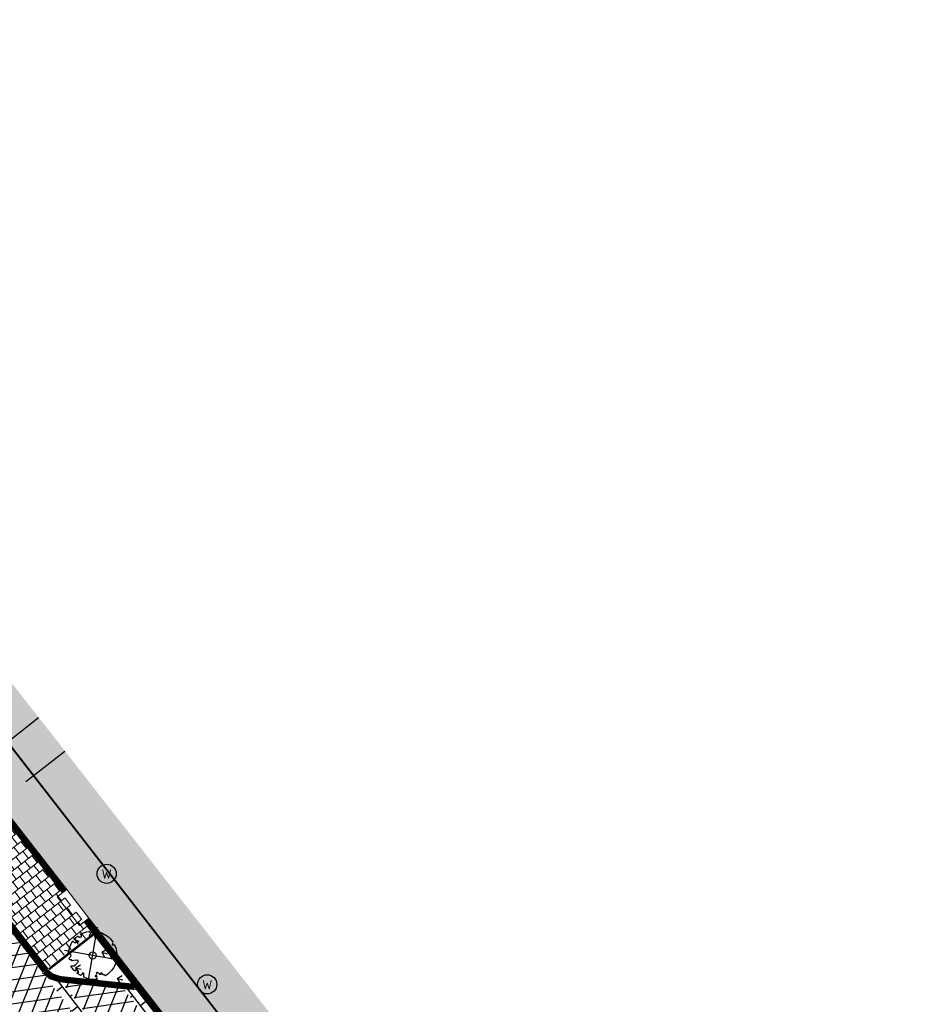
# Model space of a CAD drawing. Header units: metres. Extents: x 196882 to 197709, y 354811 to 355604.
# Tile 45 of 68: x 197449 to 197487, y 355104 to 355146. Entities that reach past the tile are written whole.
import ezdxf

# ---------------------------------------------------------------- set-up
doc = ezdxf.new("R2010")
doc.units = ezdxf.units.M
doc.linetypes.add('ACAD_ISO04W100', pattern=[30, 24, -3, 0, -3])
doc.layers.get('0').update_dxf_attribs({"lineweight": 18})
for name, color, linetype, lineweight in [('B-WE-KL-WATER_STRAATPOT-S', 170, 'Continuous', 25), ('V-WE-GR-BOOM-S', 7, 'Continuous', 25), ('V-WE-RI-GWA_HUISAANSLUITING_PVC-G', 1, 'RI-GWA_HUISAANSLUITING-V', 25), ('V-WE-VH-KANTOPSLUITING_BUSHALTEBAND-G', 30, 'VH-BUSHALTEBAND-V', 25), ('V-WE-VH-KANTOPSLUITING_RIJWIELPADBAND_380X200-G', 10, 'VH-RIJWIELPADBAND_380X200-V', 0), ('V-WE-VH-KANTOPSLUITING_TROTTOIRBAND-G', 7, 'VH-TROTTOIRBAND-V', 0), ('V-WE-VH-VERHARDING_TEGEL-A', 252, 'Continuous', 18)]:
    doc.layers.add(name, color=color, linetype=linetype, lineweight=lineweight)
doc.layers.add('V-WE-VH-VERHARDING_TEGEL_300x300 grijs', color=7, linetype='Continuous', lineweight=18, true_color=0x999999)
doc.layers.add('V_GROEN_A_GRAS', color=3, linetype='Continuous', true_color=0x00ff00)
for name, color, linetype in [('V_WEGEN_A_ASFALT', 252, 'Continuous'), ('V_WEGEN_A_BSS', 252, 'Continuous'), ('V_WEGEN_L_OB 100x200', 7, 'ACAD_ISO04W100')]:
    doc.layers.add(name, color=color, linetype=linetype)
doc.styles.add('NLCS-ISO', font='NLCS-ISO.ttf')
doc.styles.add('NLCS-ISO-M500-T25', font='NLCS-ISO.ttf', dxfattribs={"height": 1})
doc.linetypes.add('RI-GWA_HUISAANSLUITING-V', pattern='A,2,[24,NLCS.SHX,S=1,R=0,X=0,Y=0],2,-1.8,2.6,-1.8,2.6,-1.8,2.6,-1.8', length=19)
doc.linetypes.add('VH-BUSHALTEBAND-V', pattern='A,2,-2,1,[24,NLCS.SHX,S=1,R=0,X=0,Y=0],1,-2', length=8)
doc.linetypes.add('VH-RIJWIELPADBAND_380X200-V', pattern='A,4,[24,NLCS.SHX,S=1,R=0,X=0,Y=0],4,-2,2,-2,0,-2,2,-2', length=20)
doc.linetypes.add('VH-TROTTOIRBAND-V', pattern='A,2.5,[24,NLCS.SHX,S=1,R=0,X=0,Y=0],2.5,-2,2,-2,2,-2', length=15)
pattern_1 = [(37.8188, (197449.879, 355066.04), (0.0928136, 0.736638), [0.525, -0.525]), (127.8188, (197449.879, 355066.04), (-0.414726, -0.321912), [])]

# ---------------------------------------------------------------- blocks, each defined once
blk = doc.blocks.new('*U82')
at = {"color": 1}
blk.add_lwpolyline([(0.087, 0.942), (0.088, 0.944), (0.09, 0.946), (0.091, 0.948), (0.093, 0.949), (0.095, 0.951), (0.096, 0.952), (0.097, 0.954), (0.099, 0.956), (0.1, 0.958), (0.102, 0.96), (0.103, 0.963), (0.103, 0.967), (0.103, 0.972), (0.103, 0.977), (0.102, 0.983), (0.095, 1.007, -0.52938), (0.106, 1.02, -0.087139), (0.444, 0.925, -0.372341), (0.457, 0.895), (0.471, 0.824), (0.436, 0.789), (0.398, 0.797), (0.353, 0.763), (0.371, 0.72), (0.417, 0.705), (0.542, 0.734), (0.573, 0.717), (0.57, 0.691), (0.541, 0.673), (0.515, 0.588), (0.549, 0.534), (0.634, 0.669, -0.504641), (0.681, 0.628, 0.331948), (0.709, 0.584, 0.282008), (0.799, 0.601), (0.791, 0.597, -0.512156), (0.833, 0.597, -0.16076), (1.019, -0.011), (0.995, -0.034), (0.995, -0.059), (0.972, -0.063), (0.975, -0.088), (0.94, -0.076), (0.929, -0.104), (0.973, -0.133), (0.987, -0.144), (1.011, -0.12, -0.106371), (0.868, -0.522), (0.741, -0.44), (0.718, -0.456), (0.702, -0.389), (0.657, -0.335), (0.605, -0.335), (0.606, -0.398), (0.566, -0.536), (0.572, -0.562), (0.601, -0.566), (0.786, -0.637, -0.236298), (-0.045, -1.003, 0.159625), (-0.069, -0.954, 0.350802), (-0.063, -0.906, -0.504641), (-0.12, -0.879), (-0.106, -0.834), (-0.129, -0.792), (-0.16, -0.796), (-0.165, -0.829), (-0.188, -0.842), (-0.216, -0.821), (-0.24, -0.695), (-0.258, -0.677), (-0.304, -0.678), (-0.317, -0.733), (-0.336, -0.739), (-0.354, -0.785), (-0.401, -0.76, 0.733583), (-0.384, -0.795, -0.861625), (-0.374, -0.826, 0.279978), (-0.409, -0.879), (-0.407, -0.881, -0.827056), (-0.442, -0.917, -0.116774), (-0.83, -0.511), (-0.823, -0.51), (-0.817, -0.508), (-0.812, -0.506), (-0.808, -0.504), (-0.805, -0.502), (-0.803, -0.5), (-0.801, -0.497), (-0.754, -0.437), (-0.752, -0.435), (-0.752, -0.433), (-0.751, -0.431), (-0.75, -0.429), (-0.75, -0.427), (-0.749, -0.425), (-0.748, -0.422), (-0.747, -0.42), (-0.746, -0.417), (-0.744, -0.414), (-0.743, -0.411), (-0.741, -0.408), (-0.739, -0.405), (-0.738, -0.401), (-0.736, -0.398), (-0.735, -0.395), (-0.734, -0.392), (-0.734, -0.389), (-0.733, -0.386), (-0.733, -0.383), (-0.733, -0.381), (-0.734, -0.379), (-0.734, -0.377), (-0.735, -0.375), (-0.736, -0.374), (-0.738, -0.374), (-0.74, -0.373), (-0.742, -0.373), (-0.744, -0.373), (-0.746, -0.373), (-0.748, -0.373), (-0.75, -0.372), (-0.753, -0.371), (-0.755, -0.37), (-0.758, -0.369), (-0.76, -0.367), (-0.763, -0.365), (-0.765, -0.363), (-0.768, -0.361), (-0.771, -0.359), (-0.773, -0.357), (-0.776, -0.355), (-0.779, -0.352), (-0.781, -0.35), (-0.83, -0.406), (-0.832, -0.403), (-0.835, -0.4), (-0.837, -0.397), (-0.839, -0.394), (-0.841, -0.39), (-0.844, -0.388), (-0.848, -0.386), (-0.855, -0.385), (-0.864, -0.386), (-0.876, -0.388), (-0.891, -0.393, -0.040997), (-0.958, -0.205), (-0.923, -0.211), (-0.893, -0.231), (-0.876, -0.216), (-0.856, -0.185), (-0.875, -0.156), (-0.865, -0.113), (-0.904, -0.11), (-0.93, -0.085), (-0.978, -0.116, -0.05814), (-0.998, 0.166), (-0.97, 0.16), (-0.86, 0.073), (-0.812, 0.089), (-0.626, 0.139), (-0.61, 0.2), (-0.682, 0.229), (-0.693, 0.252), (-0.824, 0.317), (-0.827, 0.354), (-0.872, 0.391), (-0.89, 0.428), (-0.859, 0.476), (-0.792, 0.486), (-0.73, 0.527), (-0.729, 0.568), (-0.768, 0.613), (-0.757, 0.632), (-0.773, 0.662, -0.13428), (-0.333, 0.967, -0.541727), (-0.319, 0.957), (-0.322, 0.928), (-0.321, 0.913), (-0.319, 0.902), (-0.316, 0.893), (-0.312, 0.887), (-0.307, 0.882), (-0.302, 0.878), (-0.297, 0.875), (-0.293, 0.872), (-0.289, 0.868), (-0.286, 0.865), (-0.282, 0.862), (-0.279, 0.859), (-0.276, 0.857), (-0.273, 0.855), (-0.269, 0.854), (-0.266, 0.854), (-0.262, 0.855), (-0.258, 0.857), (-0.255, 0.859), (-0.25, 0.861), (-0.246, 0.863), (-0.242, 0.865), (-0.238, 0.867), (-0.234, 0.868), (-0.229, 0.869), (-0.225, 0.87), (-0.221, 0.871), (-0.217, 0.871), (-0.213, 0.872), (-0.21, 0.873), (-0.206, 0.874), (-0.203, 0.876), (-0.2, 0.879), (-0.197, 0.882), (-0.195, 0.885), (-0.193, 0.865), (-0.188, 0.86), (-0.167, 0.824), (-0.122, 0.799), (-0.185, 0.902), (-0.184, 0.905), (-0.183, 0.908), (-0.183, 0.911), (-0.183, 0.914), (-0.184, 0.917), (-0.185, 0.92), (-0.188, 0.923), (-0.191, 0.926), (-0.194, 0.929), (-0.199, 0.933), (-0.204, 0.938), (-0.21, 0.944), (-0.216, 0.951), (-0.223, 0.959), (-0.24, 0.98, -0.543104), (-0.234, 0.996, -0.046766), (-0.047, 1.023, -0.385168), (-0.036, 1.015), (-0.03, 0.976), (-0.028, 0.964), (-0.024, 0.956), (-0.021, 0.951), (-0.017, 0.947), (-0.013, 0.946), (-0.009, 0.945), (-0.005, 0.945), (-0.002, 0.945), (0.002, 0.944), (0.005, 0.943), (0.009, 0.942), (0.012, 0.941), (0.015, 0.939), (0.019, 0.938), (0.022, 0.936), (0.025, 0.935), (0.028, 0.934), (0.031, 0.932), (0.033, 0.931), (0.036, 0.929), (0.038, 0.928), (0.04, 0.926), (0.042, 0.924), (0.044, 0.922), (0.045, 0.92), (0.046, 0.919), (0.047, 0.917), (0.048, 0.915), (0.049, 0.914), (0.051, 0.913), (0.052, 0.912), (0.054, 0.912), (0.056, 0.912), (0.058, 0.913), (0.06, 0.914), (0.062, 0.915), (0.065, 0.916), (0.067, 0.918), (0.07, 0.921), (0.072, 0.923), (0.074, 0.926), (0.076, 0.929), (0.079, 0.932), (0.081, 0.935), (0.083, 0.937), (0.085, 0.94)], format="xyb", close=True, dxfattribs=at)
at = {"color": 10}
for points in [[(0.849, -0.849), (-0.849, 0.849)], [(-0.849, -0.849), (0.849, 0.849)]]:
    blk.add_lwpolyline(points, dxfattribs=at)
at = {"color": 1}
blk.add_circle((0, 0), 0.15, dxfattribs=at)
at = {"color": 7, "style": 'NLCS-ISO-M500-T25'}
for tag, p in [('NR', (-0.492, -0.08)), ('NAAM', (-0.492, -0.32))]:
    blk.add_attdef(tag, p, '', height=0.2, dxfattribs=at)
at = {"color": 7, "style": 'NLCS-ISO-M500-T25', "flags": 1}
for tag, p in [('WETNAAM', (-0.492, -0.56)), ('STAMDIA', (-0.492, -0.8)), ('STAMOMTR', (-0.492, -1.04)), ('OPMERKING', (-0.492, -1.28))]:
    blk.add_attdef(tag, p, '', height=0.2, dxfattribs=at)
blk = doc.blocks.new('SKL-WATER_STRAATPOT-SO')
blk.add_circle((0, 0), 2)
at = {"style": 'NLCS-ISO'}
blk.add_text('W', height=2, rotation=360, dxfattribs=at).set_placement((-1.06, -1.05))

msp = doc.modelspace()

# ---------------------------------------------------------------- hatches: boundary and pattern name
at = {"layer": 'V-WE-VH-VERHARDING_TEGEL-A'}
h = msp.add_hatch(dxfattribs=at)
h.set_pattern_fill('AVH-TEGEL_300X300_HALFST', color=256, scale=1.25, pattern_type=2)
h.set_pattern_definition([(308.01566, (197362.73151, 355062.66647), (0.37867427, -0.17996401), [0.375, -0.375]), (38.01566, (197362.7315, 355062.66647), (-0.2309538, 0.2954409), [])])
h.paths.add_polyline_path([(197364.22, 355229.417), (197365.408, 355230.608), (197367.484, 355227.904), (197366.733, 355227.319), (197366.264, 355226.786), (197366.102, 355226.602), (197365.886, 355226.135), (197365.767, 355225.624), (197365.755, 355225.098), (197365.848, 355224.593), (197366.281, 355223.741), (197375.584, 355211.744), (197375.427, 355211.611), (197398.906, 355181.471), (197403.613, 355175.402), (197407.417, 355178.558), (197423.366, 355159.562), (197422.706, 355158.441), (197422.321, 355157.242), (197421.985, 355155.772), (197421.932, 355155.421), (197422.009, 355153.714), (197422.452, 355152.064), (197423.22, 355150.582), (197424.866, 355148.527), (197424.786, 355148.455), (197430.091, 355141.746), (197434.295, 355136.24), (197438.503, 355130.819), (197441.908, 355126.356), (197446.316, 355120.829), (197459.852, 355103.513), (197467.914, 355093.129), (197486.089, 355069.947), (197487.062, 355068.665), (197489.16, 355066.052), (197490.75, 355064.009), (197491.582, 355063.315), (197492.632, 355063.935), (197492.683, 355063.977), (197492.919, 355063.689), (197491.554, 355062.896), (197490.839, 355062.666), (197490.045, 355062.696), (197489.313, 355063.002), (197488.758, 355063.511), (197363.159, 355225.405), (197362.871, 355225.904), (197362.732, 355226.482), (197362.763, 355227.076), (197362.955, 355227.62), (197363.956, 355229.163)])
h = msp.add_hatch(dxfattribs=at)
h.set_pattern_fill('AVH-TEGEL_300X300_HALFST', color=11, scale=1.25, pattern_type=2)
h.set_pattern_definition([(308.01566, (197362.321, 355063.896), (0.37867427, -0.17996401), [0.375, -0.375]), (38.01566, (197362.321, 355063.896), (-0.2309538, 0.2954409), [])])
h.paths.add_polyline_path([(197363.743, 355224.525), (197362.321, 355223.426), (197366.616, 355217.876), (197364.294, 355216.063), (197365.22, 355214.871), (197367.557, 355216.684), (197371.499, 355211.603), (197376.114, 355205.654), (197382.474, 355197.457), (197389.736, 355188.097), (197398.481, 355176.826), (197404.904, 355168.548), (197412.151, 355159.207), (197419.483, 355149.756), (197426.619, 355140.56), (197433.029, 355132.298), (197440.182, 355123.078), (197446.508, 355114.925), (197452.243, 355107.532), (197461.033, 355096.204), (197470.017, 355084.624), (197481.049, 355070.405), (197486.099, 355063.896), (197487.508, 355064.993)])
h = msp.add_hatch(dxfattribs=at)
h.set_pattern_fill('AVH-TEGEL_300X300_HALFST', color=256, scale=1.25, pattern_type=2)
h.set_pattern_definition([(308.015660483, (0, 0), (0.378674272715, -0.1799640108), [0.375, -0.375]), (38.01566048, (0, 0), (-0.23095381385, 0.29544091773), [])])
h.paths.add_polyline_path([(197448.282, 355112.186), (197446.435, 355110.757), (197450.102, 355106.008), (197451.97, 355107.468)])
at = {"layer": 'V_GROEN_A_GRAS'}
h = msp.add_hatch(dxfattribs=at)
h.set_pattern_fill('GRASS', color=70, scale=0.05, angle=-52.2047, style=0)
h.set_pattern_definition([(345.81, (197450.1678, 355105.3564), (1.09075, 0.6505), [0.23813, -1.55793]), (300.81, (197450.1678, 355105.3564), (1.09075, 0.6505), [0.23813, -1.03188]), (30.81, (197450.1678, 355105.3564), (-0.6505, 1.09075), [0.23813, -1.03188])])
h.paths.add_polyline_path([(197450.199, 355105.865), (197450.168, 355105.904), (197452.046, 355107.378), (197453.615, 355105.356), (197453.298, 355105.384), (197450.728, 355105.653), (197450.62, 355105.668), (197450.31, 355105.773)])
at = {"layer": 'V_WEGEN_A_ASFALT'}
h = msp.add_hatch(dxfattribs=at)
h.set_pattern_fill('AVH-ASFALT', color=256, scale=0.5, style=0, pattern_type=2)
h.set_pattern_definition([(8.01566048, (135.18786, -698.3183), (-0.0697218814, 0.495114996), []), (68.01566048, (135.18786, -698.3183), (-0.463643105, 0.1871765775), [])])
h.paths.add_polyline_path([(197244.208, 355366.633), (197244.772, 355368.756), (197248.206, 355364.347), (197246.291, 355363.976)], flags=16)
h.paths.add_polyline_path([(197618.792, 354883.616), (197618.859, 354883.531), (197620.176, 354881.132), (197620.218, 354880.802), (197620.037, 354880.548), (197619.732, 354880.486), (197619.447, 354880.661), (197617.809, 354882.828)], flags=16)
h.paths.add_polyline_path([(197615.205, 354887.359), (197615.579, 354887.38), (197615.929, 354887.241), (197616.175, 354886.989), (197616.212, 354886.932), (197615.217, 354886.144), (197614.828, 354886.612), (197614.745, 354886.93), (197614.909, 354887.207)], flags=16)
h.paths.add_polyline_path([(197249.048, 355360.444), (197250.453, 355361.457), (197251.761, 355359.078), (197251.788, 355358.77), (197251.578, 355358.542), (197251.264, 355358.397), (197250.888, 355358.381), (197250.536, 355358.513), (197250.274, 355358.756)], flags=16)
h.paths.add_polyline_path([(197362.128, 355212.271), (197363.159, 355213.075), (197365.145, 355210.506), (197365.231, 355210.199), (197365.079, 355209.918), (197364.69, 355209.596), (197364.363, 355209.5), (197364.069, 355209.671)], flags=16)
h.paths.add_polyline_path([(197494.363, 355046.214), (197494.643, 355046.042), (197496.089, 355044.106), (197495.099, 355043.365), (197493.938, 355045.57), (197493.887, 355045.898), (197494.062, 355046.15)], flags=16)
h.paths.add_polyline_path([(197496.176, 355041.974), (197497.151, 355042.743), (197499.309, 355039.886), (197499.406, 355039.593), (197499.313, 355039.327), (197499.034, 355039.183), (197498.669, 355039.152), (197498.322, 355039.267), (197498.06, 355039.492)], flags=16)
edge = h.paths.add_edge_path()
edge.add_line((197254.74, 355364.977), (197252.534, 355367.828))
edge.add_line((197252.534, 355367.828), (197250.33, 355370.59))
edge.add_line((197250.33, 355370.59), (197246.08, 355375.894))
edge.add_line((197246.08, 355375.894), (197245.813, 355376.216))
edge.add_line((197245.813, 355376.216), (197245.689, 355376.286))
edge.add_line((197245.689, 355376.286), (197245.587, 355376.385))
edge.add_line((197245.587, 355376.385), (197244.802, 355377.427))
edge.add_line((197244.802, 355377.427), (197244.442, 355377.886))
edge.add_line((197244.442, 355377.886), (197242.813, 355376.643))
edge.add_line((197242.813, 355376.643), (197242.078, 355376.934))
edge.add_line((197242.078, 355376.934), (197241.456, 355377.421))
edge.add_line((197241.456, 355377.421), (197241.264, 355377.677))
edge.add_line((197241.264, 355377.677), (197240.464, 355374.501))
edge.add_line((197240.464, 355374.501), (197243.638, 355370.386))
edge.add_line((197243.638, 355370.386), (197243.015, 355368.04))
edge.add_line((197243.015, 355368.04), (197239.826, 355372.186))
edge.add_line((197239.826, 355372.186), (197238.981, 355368.895))
edge.add_line((197238.981, 355368.895), (197239.273, 355368.341))
edge.add_line((197239.273, 355368.341), (197239.444, 355367.723))
edge.add_line((197239.444, 355367.723), (197239.477, 355367.083))
edge.add_line((197239.477, 355367.083), (197239.375, 355366.465))
edge.add_line((197239.375, 355366.465), (197239.17, 355366.309))
edge.add_line((197239.17, 355366.309), (197242.289, 355362.28))
edge.add_line((197242.289, 355362.28), (197242.829, 355361.489))
edge.add_line((197242.829, 355361.489), (197243.273, 355360.634))
edge.add_line((197243.273, 355360.634), (197243.612, 355359.731))
edge.add_line((197243.612, 355359.731), (197243.839, 355358.801))
edge.add_line((197243.839, 355358.801), (197243.913, 355358.396))
edge.add_line((197243.913, 355358.396), (197244.132, 355357.668))
edge.add_line((197244.132, 355357.668), (197244.49, 355356.997))
edge.add_line((197244.49, 355356.997), (197246.766, 355358.85))
edge.add_line((197246.766, 355358.85), (197247.262, 355358.206))
edge.add_line((197247.262, 355358.206), (197344.321, 355233.163))
edge.add_line((197344.321, 355233.163), (197344.724, 355232.614))
edge.add_line((197344.724, 355232.614), (197349.563, 355225.192))
edge.add_line((197349.563, 355225.192), (197351.569, 355222.107))
edge.add_line((197351.569, 355222.107), (197357.966, 355212.296))
edge.add_line((197357.966, 355212.296), (197358.618, 355211.446))
edge.add_line((197358.618, 355211.446), (197359.525, 355210.295))
edge.add_line((197359.525, 355210.295), (197361.338, 355207.993))
edge.add_line((197361.338, 355207.993), (197362.045, 355207.269))
edge.add_line((197362.045, 355207.269), (197374.863, 355193.737))
edge.add_line((197374.863, 355193.737), (197375.209, 355193.322))
edge.add_line((197375.209, 355193.322), (197441.888, 355107.396))
edge.add_line((197441.888, 355107.396), (197445.664, 355102.529))
edge.add_line((197445.664, 355102.529), (197478.355, 355060.401))
edge.add_line((197478.355, 355060.401), (197483.327, 355053.995))
edge.add_line((197483.327, 355053.995), (197486.594, 355049.782))
edge.add_line((197486.594, 355049.782), (197601.022, 354902.418))
edge.add_line((197601.022, 354902.418), (197611.126, 354886.577))
edge.add_line((197611.126, 354886.577), (197612.61, 354884.25))
edge.add_line((197612.61, 354884.25), (197615.186, 354880.9))
edge.add_line((197615.186, 354880.9), (197618.014, 354877.23))
edge.add_line((197618.014, 354877.23), (197615.886, 354875.563))
edge.add_line((197615.886, 354875.563), (197618.768, 354871.816))
edge.add_line((197618.768, 354871.816), (197619.198, 354871.038))
edge.add_line((197619.198, 354871.038), (197619.38, 354870.123))
edge.add_line((197619.38, 354870.123), (197619.267, 354869.197))
edge.add_line((197619.267, 354869.197), (197618.896, 354868.389))
edge.add_line((197618.896, 354868.389), (197618.39, 354867.541))
edge.add_line((197618.39, 354867.541), (197617.593, 354866.525))
edge.add_line((197617.593, 354866.525), (197616.658, 354865.636))
edge.add_line((197616.658, 354865.636), (197615.8, 354864.929))
edge.add_line((197615.8, 354864.929), (197615.563, 354864.731))
edge.add_line((197615.563, 354864.731), (197616.512, 354863.566))
edge.add_line((197616.512, 354863.566), (197619.999, 354859.296))
edge.add_line((197619.999, 354859.296), (197620, 354859.283))
edge.add_line((197620, 354859.283), (197620.838, 354860.022))
edge.add_line((197620.838, 354860.022), (197621.747, 354860.68))
edge.add_line((197621.747, 354860.68), (197622.714, 354861.249))
edge.add_line((197622.714, 354861.249), (197623.726, 354861.722))
edge.add_line((197623.726, 354861.722), (197624.679, 354861.942))
edge.add_line((197624.679, 354861.942), (197625.707, 354861.841))
edge.add_line((197625.707, 354861.841), (197626.645, 354861.408))
edge.add_line((197626.645, 354861.408), (197627.356, 354860.736))
edge.add_line((197627.356, 354860.736), (197628.477, 354859.277))
edge.add_line((197628.477, 354859.277), (197629.919, 354860.402))
edge.add_line((197629.919, 354860.402), (197629.805, 354860.728))
edge.add_line((197629.805, 354860.728), (197629.902, 354861.061))
edge.add_line((197629.902, 354861.061), (197630.176, 354861.274))
edge.add_line((197630.176, 354861.274), (197630.523, 354861.286))
edge.add_line((197630.523, 354861.286), (197631.776, 354860.787))
edge.add_line((197631.776, 354860.787), (197632.963, 354860.123))
edge.add_line((197632.963, 354860.123), (197634.053, 354859.31))
edge.add_line((197634.053, 354859.31), (197635.019, 354858.369))
edge.add_line((197635.019, 354858.369), (197638.026, 354855.034))
edge.add_line((197638.026, 354855.034), (197640.528, 354852.513))
edge.add_line((197640.528, 354852.513), (197643.259, 354850.242))
edge.add_line((197643.259, 354850.242), (197644.292, 354849.463))
edge.add_line((197644.292, 354849.463), (197645.047, 354848.804))
edge.add_line((197645.047, 354848.804), (197645.73, 354848.064))
edge.add_line((197645.73, 354848.064), (197646.33, 354847.253))
edge.add_line((197646.33, 354847.253), (197646.835, 354846.388))
edge.add_line((197646.835, 354846.388), (197646.898, 354846.033))
edge.add_line((197646.898, 354846.033), (197646.731, 354845.714))
edge.add_line((197646.731, 354845.714), (197646.403, 354845.564))
edge.add_line((197646.403, 354845.564), (197646.052, 354845.646))
edge.add_line((197646.052, 354845.646), (197645.25, 354844.024))
edge.add_line((197645.25, 354844.024), (197658.974, 354837.104))
edge.add_line((197658.974, 354837.104), (197663.24, 354845.081))
edge.add_line((197663.24, 354845.081), (197662.256, 354845.808))
edge.add_line((197662.256, 354845.808), (197661.166, 354846.589))
edge.add_line((197661.166, 354846.589), (197659.281, 354847.978))
edge.add_line((197659.281, 354847.978), (197658.181, 354848.824))
edge.add_line((197658.181, 354848.824), (197657.094, 354849.687))
edge.add_line((197657.094, 354849.687), (197655.779, 354850.771))
edge.add_line((197655.779, 354850.771), (197654.486, 354851.882))
edge.add_line((197654.486, 354851.882), (197653.214, 354853.017))
edge.add_line((197653.214, 354853.017), (197651.963, 354854.175))
edge.add_line((197651.963, 354854.175), (197650.716, 354852.865))
edge.add_line((197650.716, 354852.865), (197650.9, 354852.49))
edge.add_line((197650.9, 354852.49), (197650.77, 354852.093))
edge.add_line((197650.77, 354852.093), (197650.399, 354851.9))
edge.add_line((197650.399, 354851.9), (197649.999, 354852.022))
edge.add_line((197649.999, 354852.022), (197648.432, 354853.042))
edge.add_line((197648.432, 354853.042), (197647.483, 354853.708))
edge.add_line((197647.483, 354853.708), (197646.554, 354854.401))
edge.add_line((197646.554, 354854.401), (197646.122, 354854.742))
edge.add_line((197646.122, 354854.742), (197644.859, 354855.773))
edge.add_line((197644.859, 354855.773), (197644.092, 354856.447))
edge.add_line((197644.092, 354856.447), (197643.344, 354857.143))
edge.add_line((197643.344, 354857.143), (197642.619, 354857.862))
edge.add_line((197642.619, 354857.862), (197641.665, 354858.874))
edge.add_line((197641.665, 354858.874), (197641.087, 354859.527))
edge.add_line((197641.087, 354859.527), (197639.661, 354861.285))
edge.add_line((197639.661, 354861.285), (197636.225, 354865.712))
edge.add_line((197636.225, 354865.712), (197606.51, 354903.995))
edge.add_line((197606.51, 354903.995), (197598.397, 354914.448))
edge.add_line((197598.397, 354914.448), (197512.56, 355025.035))
edge.add_line((197512.56, 355025.035), (197510.219, 355028.767))
edge.add_line((197510.219, 355028.767), (197510.081, 355029.114))
edge.add_line((197510.081, 355029.114), (197510.082, 355029.515))
edge.add_line((197510.082, 355029.515), (197510.237, 355029.886))
edge.add_line((197510.237, 355029.886), (197510.498, 355030.152))
edge.add_line((197510.498, 355030.152), (197511.653, 355030.966))
edge.add_line((197511.653, 355030.966), (197509.492, 355033.75))
edge.add_line((197509.492, 355033.75), (197508.696, 355033.14))
edge.add_line((197508.696, 355033.14), (197508.366, 355032.978))
edge.add_line((197508.366, 355032.978), (197507.964, 355032.963))
edge.add_line((197507.964, 355032.963), (197507.593, 355033.119))
edge.add_line((197507.593, 355033.119), (197507.34, 355033.386))
edge.add_line((197507.34, 355033.386), (197502.398, 355041.291))
edge.add_line((197502.398, 355041.291), (197502.172, 355041.653))
edge.add_line((197502.172, 355041.653), (197499.691, 355044.838))
edge.add_line((197499.691, 355044.838), (197496.292, 355049.202))
edge.add_line((197496.292, 355049.202), (197497.039, 355049.802))
edge.add_line((197497.039, 355049.802), (197494.767, 355052.728))
edge.add_line((197494.767, 355052.728), (197496.199, 355053.822))
edge.add_line((197496.199, 355053.822), (197495.483, 355054.755))
edge.add_line((197495.483, 355054.755), (197495.101, 355055.422))
edge.add_line((197495.101, 355055.422), (197494.906, 355056.196))
edge.add_line((197494.906, 355056.196), (197494.93, 355056.994))
edge.add_line((197494.93, 355056.994), (197495.159, 355057.728))
edge.add_line((197495.159, 355057.728), (197495.351, 355058.139))
edge.add_arc((197501.887, 355055.322), 7.118, 130.4855, 156.6826, ccw=False)
edge.add_line((197497.266, 355060.735), (197503.259, 355066.482))
edge.add_line((197503.259, 355066.482), (197499.956, 355070.009))
edge.add_line((197499.956, 355070.009), (197493.859, 355064.344))
edge.add_line((197493.859, 355064.344), (197492.971, 355063.627))
edge.add_line((197492.971, 355063.627), (197491.587, 355062.822))
edge.add_line((197491.587, 355062.822), (197490.85, 355062.586))
edge.add_line((197490.85, 355062.586), (197490.028, 355062.617))
edge.add_line((197490.028, 355062.617), (197489.269, 355062.934))
edge.add_line((197489.269, 355062.934), (197488.699, 355063.457))
edge.add_line((197488.699, 355063.457), (197487.505, 355064.991))
edge.add_line((197487.505, 355064.991), (197486.099, 355063.896))
edge.add_line((197486.099, 355063.896), (197486.194, 355063.783))
edge.add_line((197486.194, 355063.783), (197486.326, 355063.444))
edge.add_line((197486.326, 355063.444), (197486.227, 355063.093))
edge.add_line((197486.227, 355063.093), (197485.936, 355062.874))
edge.add_line((197485.936, 355062.874), (197485.572, 355062.874))
edge.add_line((197485.572, 355062.874), (197484.191, 355063.354))
edge.add_line((197484.191, 355063.354), (197482.889, 355064.06))
edge.add_line((197482.889, 355064.06), (197481.719, 355064.969))
edge.add_line((197481.719, 355064.969), (197480.725, 355066.04))
edge.add_line((197480.725, 355066.04), (197449.879, 355105.805))
edge.add_line((197449.879, 355105.805), (197446.133, 355110.634))
edge.add_line((197446.133, 355110.634), (197367.178, 355212.348))
edge.add_line((197367.178, 355212.348), (197362.457, 355218.43))
edge.add_line((197362.457, 355218.43), (197361.717, 355219.595))
edge.add_line((197361.717, 355219.595), (197361.196, 355220.895))
edge.add_line((197361.196, 355220.895), (197360.926, 355222.269))
edge.add_line((197360.926, 355222.269), (197360.914, 355223.645))
edge.add_line((197360.914, 355223.645), (197361.027, 355223.959))
edge.add_line((197361.027, 355223.959), (197361.299, 355224.151))
edge.add_line((197361.299, 355224.151), (197361.632, 355224.153))
edge.add_line((197361.632, 355224.153), (197361.906, 355223.963))
edge.add_line((197361.906, 355223.963), (197352.695, 355235.821))
edge.add_line((197352.695, 355235.821), (197352.795, 355235.512))
edge.add_line((197352.795, 355235.512), (197352.707, 355235.2))
edge.add_line((197352.707, 355235.2), (197352.46, 355234.99))
edge.add_line((197352.46, 355234.99), (197352.138, 355234.951))
edge.add_line((197352.138, 355234.951), (197350.627, 355235.485))
edge.add_line((197350.627, 355235.485), (197349.553, 355236.086))
edge.add_line((197349.553, 355236.086), (197349.208, 355236.279))
edge.add_line((197349.208, 355236.279), (197347.946, 355237.304))
edge.add_line((197347.946, 355237.304), (197346.795, 355238.622))
edge.add_line((197346.795, 355238.622), (197266.084, 355342.605))
edge.add_line((197266.084, 355342.605), (197264.508, 355344.843))
edge.add_line((197264.508, 355344.843), (197262.504, 355347.996))
edge.add_line((197262.504, 355347.996), (197260.59, 355351.011))
edge.add_line((197260.59, 355351.011), (197254.07, 355361.255))
edge.add_line((197254.07, 355361.255), (197252.531, 355363.249))
edge.add_line((197252.531, 355363.249), (197253.314, 355363.861))
edge.add_line((197253.314, 355363.861), (197254.74, 355364.977))
h = msp.add_hatch(dxfattribs=at)
h.set_pattern_fill('AVH-ASFALT', color=256, scale=0.5, style=0, pattern_type=2)
h.set_pattern_definition([(8.01566, (197291.40265, 355252.42455), (-0.0697219, 0.495115), []), (68.01566, (197291.40265, 355252.42455), (-0.4636431, 0.1871766), [])])
h.paths.add_polyline_path([(197453.274, 355105.135), (197450.699, 355105.405), (197480.582, 355066.926), (197480.914, 355069.517), (197479.839, 355070.89), (197479.298, 355070.47), (197476.953, 355073.493), (197476.388, 355073.58), (197476.519, 355074.661), (197476.745, 355074.863), (197470.488, 355082.917), (197470.265, 355082.75), (197469.147, 355082.895), (197469.274, 355084.026), (197469.49, 355084.203), (197461.506, 355094.515), (197461.281, 355094.339), (197460.138, 355094.497), (197460.283, 355095.621), (197460.526, 355095.82)])
at = {"layer": 'V_WEGEN_A_BSS'}
h = msp.add_hatch(dxfattribs=at)
h.set_pattern_fill('AVH-BSS_KEIFORMAAT_HALFST', color=256, scale=5, angle=-270, style=0, pattern_type=2)
h.set_pattern_definition(pattern_1)
h.paths.add_polyline_path([(197450.699, 355105.405), (197450.563, 355105.423), (197450.186, 355105.551), (197449.879, 355105.805), (197480.725, 355066.04), (197480.575, 355066.349), (197480.551, 355066.692), (197480.582, 355066.926)])
h = msp.add_hatch(dxfattribs=at)
h.set_pattern_fill('AVH-BSS_KEIFORMAAT_HALFST', color=256, scale=5, angle=-270, style=0, pattern_type=2)
h.set_pattern_definition(pattern_1)
h.paths.add_polyline_path([(197453.824, 355105.087), (197453.274, 355105.135), (197460.526, 355095.82), (197460.834, 355096.053)])

# ---------------------------------------------------------------- linework, layer by layer
at = {"layer": 'V-WE-RI-GWA_HUISAANSLUITING_PVC-G'}
msp.add_lwpolyline([(197448.078, 355115.201), (197448.078, 355115.201), (197449.705, 355116.474)], dxfattribs=at)
at = {"layer": 'V-WE-RI-GWA_HUISAANSLUITING_PVC-G', "flags": 128}
msp.add_lwpolyline([(197450.812, 355115.058), (197449.179, 355113.787)], dxfattribs=at)
at = {"layer": 'V-WE-VH-KANTOPSLUITING_BUSHALTEBAND-G', "const_width": 0.3, "flags": 128}
msp.add_lwpolyline([(197446.308, 355110.653), (197449.998, 355105.897)], dxfattribs=at)
at = {"layer": 'V-WE-VH-KANTOPSLUITING_RIJWIELPADBAND_380X200-G', "const_width": 0.08, "flags": 128}
msp.add_lwpolyline([(197364.195, 355229.449), (197363.925, 355229.189), (197363.021, 355227.836), (197362.918, 355227.636), (197362.724, 355227.084), (197362.691, 355226.479), (197362.834, 355225.889), (197363.125, 355225.382), (197363.775, 355224.55), (197487.54, 355065.018), (197488.729, 355063.484), (197489.291, 355062.968), (197490.037, 355062.657), (197490.844, 355062.626), (197491.572, 355062.859), (197491.976, 355063.07), (197492.945, 355063.658)], dxfattribs=at)
at = {"layer": 'V-WE-VH-KANTOPSLUITING_TROTTOIRBAND-G', "ltscale": 2, "const_width": 0.25, "flags": 128}
for points in [[(197367.458, 355216.607), (197371.4, 355211.526), (197375.056, 355206.814), (197376.015, 355205.577), (197382.375, 355197.38), (197383.36, 355196.111), (197389.637, 355188.02), (197390.618, 355186.756), (197398.382, 355176.749), (197399.33, 355175.527), (197403.827, 355169.732), (197404.805, 355168.471), (197411.06, 355160.408), (197412.052, 355159.13), (197418.402, 355150.946), (197419.384, 355149.679), (197425.555, 355141.726), (197426.52, 355140.483), (197432.93, 355132.221), (197433.907, 355130.962), (197440.083, 355123.001), (197441.058, 355121.744), (197446.409, 355114.848), (197448.397, 355112.285), (197450.788, 355109.204)], [(197451.715, 355108.008), (197452.083, 355107.534), (197454.064, 355104.981), (197460.934, 355096.127), (197461.923, 355094.851), (197469.918, 355084.547), (197470.913, 355083.265), (197477.169, 355075.202), (197478.161, 355073.923), (197480.95, 355070.328), (197486.002, 355063.817), (197486.085, 355063.718), (197486.194, 355063.438), (197486.181, 355063.391)], [(197449.98, 355105.884), (197450.248, 355105.662), (197450.592, 355105.545), (197450.714, 355105.529), (197453.286, 355105.259), (197453.719, 355105.222)]]:
    msp.add_lwpolyline(points, dxfattribs=at)
at = {"layer": 'V-WE-VH-VERHARDING_TEGEL_300x300 grijs', "flags": 128}
for points in [[(197419.483, 355149.756), (197425.654, 355141.803), (197426.619, 355140.56), (197433.029, 355132.298), (197434.006, 355131.039), (197440.182, 355123.078), (197441.157, 355121.821), (197446.508, 355114.925), (197448.496, 355112.362), (197450.887, 355109.281)], [(197451.814, 355108.085), (197452.182, 355107.611), (197454.163, 355105.058), (197461.033, 355096.204), (197462.022, 355094.928), (197470.017, 355084.624), (197471.012, 355083.342), (197477.268, 355075.279), (197478.26, 355074), (197481.049, 355070.405), (197486.099, 355063.896), (197486.194, 355063.783), (197486.326, 355063.444), (197486.227, 355063.093)], [(197451.617, 355107.932), (197451.984, 355107.458), (197453.965, 355104.905), (197460.835, 355096.051), (197461.824, 355094.775), (197469.819, 355084.471), (197470.815, 355083.189), (197477.07, 355075.126), (197478.062, 355073.847), (197480.851, 355070.252), (197485.904, 355063.739), (197485.976, 355063.654), (197486.063, 355063.431), (197486.063, 355063.431)], [(197449.879, 355105.805), (197450.186, 355105.551), (197450.563, 355105.423), (197450.699, 355105.405), (197453.274, 355105.135), (197454.027, 355105.07)]]:
    msp.add_lwpolyline(points, dxfattribs=at)
msp.add_lwpolyline([(197451.814, 355108.085), (197450.887, 355109.281), (197450.492, 355108.974), (197451.419, 355107.779)], close=True, dxfattribs=at)
at = {"layer": 'V_WEGEN_L_OB 100x200', "ltscale": 100, "const_width": 0.1, "flags": 128}
msp.add_lwpolyline([(197452.016, 355107.417), (197450.137, 355105.944)], dxfattribs=at)

# ---------------------------------------------------------------- block references
at = {"layer": 'B-WE-KL-WATER_STRAATPOT-S', "color": 7, "linetype": 'Continuous', "lineweight": 0, "xscale": 0.2, "yscale": 0.2, "zscale": 0.2}
for p in [(197452.557, 355109.941), (197456.762, 355105.317)]:
    msp.add_blockref('SKL-WATER_STRAATPOT-SO', p, dxfattribs=at)
at = {"layer": 'V-WE-GR-BOOM-S', "rotation": 35}
msp.add_blockref('*U82', (197451.973, 355106.52), dxfattribs=at)

doc.saveas('drawing.dxf')
